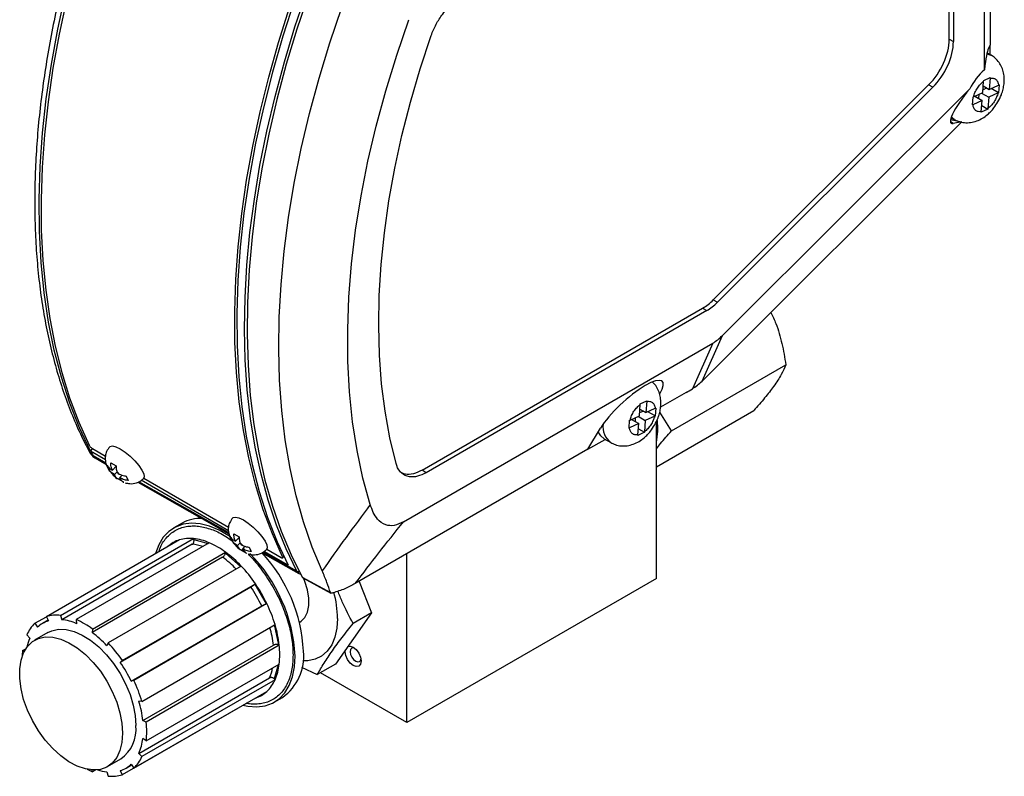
# Model space of a CAD drawing. Header units: inches. Extents: x 0.8 to 15.4, y -3.1 to 15.6.
# Tile 6 of 7: x 11 to 15.2, y 9.7 to 12.9. Entities that reach past the tile are written whole.
import ezdxf

# ---------------------------------------------------------------- set-up
doc = ezdxf.new("R2010")
doc.units = ezdxf.units.IN
doc.header["$MEASUREMENT"] = 0

msp = doc.modelspace()

# ---------------------------------------------------------------- linework, layer by layer
at = {"color": 7, "linetype": 'Continuous', "lineweight": 25}
for p, q in [((15.1666, 13.7663), (15.1666, 12.7931)), ((15.1424, 12.6887), (15.1424, 13.6649)), ((14.9922, 12.8184), (14.9922, 13.4218)), ((15.0101, 13.412), (15.0101, 12.8081)), ((14.9922, 12.8184), (15.0101, 12.8081)), ((15.1666, 12.7931), (15.1582, 12.7774)), ((15.1666, 12.7527), (15.1666, 12.7931)), ((15.1708, 12.7502), (15.153, 12.7605)), ((15.139, 12.6422), (15.1668, 12.6552)), ((15.1666, 12.6531), (15.1629, 12.605)), ((15.1668, 12.6552), (15.1666, 12.6531)), ((13.9892, 11.7107), (14.9049, 12.6242)), ((14.9229, 12.6139), (14.0069, 11.7001)), ((14.0284, 11.559), (15.0796, 12.6077)), ((14.9229, 12.6139), (14.9049, 12.6242)), ((15.1352, 12.5919), (15.1389, 12.6401)), ((15.152, 12.6113), (15.1361, 12.6038)), ((15.1373, 12.6197), (15.1629, 12.605)), ((15.1389, 12.6401), (15.139, 12.6422)), ((15.1629, 12.605), (15.2027, 12.6237)), ((15.2019, 12.591), (15.1711, 12.6088)), ((15.2045, 12.6245), (15.2019, 12.591)), ((15.2027, 12.6237), (15.2045, 12.6245)), ((15.091, 12.5389), (15.0936, 12.5724)), ((15.0936, 12.5724), (15.0954, 12.5732)), ((15.0954, 12.5732), (15.1352, 12.5919)), ((15.1018, 12.5762), (15.1326, 12.5584)), ((15.1177, 12.5837), (15.1164, 12.5678)), ((15.1295, 12.5893), (15.1603, 12.5715)), ((15.1603, 12.5715), (15.1566, 12.5233)), ((15.2001, 12.5902), (15.1603, 12.5715)), ((15.2019, 12.591), (15.2001, 12.5902)), ((15.0928, 12.5397), (15.091, 12.5389)), ((15.1326, 12.5584), (15.0928, 12.5397)), ((15.1564, 12.5212), (15.1287, 12.5082)), ((15.1289, 12.5103), (15.1326, 12.5584)), ((15.1309, 12.536), (15.1564, 12.5212)), ((15.1566, 12.5233), (15.1564, 12.5212)), ((15.0004, 12.4849), (15.0133, 12.4775)), ((15.0136, 12.4773), (15.0012, 12.4871)), ((15.1287, 12.5082), (15.1289, 12.5103)), ((15.0466, 12.4666), (13.9651, 11.3878)), ((15.0091, 12.46), (14.9975, 12.4667)), ((14.998, 12.4764), (15.0466, 12.4666)), ((15.0466, 12.4666), (15.0091, 12.46)), ((13.9892, 11.7107), (14.0069, 11.7001)), ((12.7508, 10.9865), (13.9439, 11.6753)), ((13.9616, 11.6647), (12.7682, 10.9758)), ((13.9439, 11.6753), (13.9616, 11.6647)), ((13.9417, 11.3649), (14.0284, 11.559)), ((12.6716, 10.7673), (13.9869, 11.5267)), ((13.9869, 11.5267), (13.9002, 11.3325)), ((13.8113, 11.1535), (14.2978, 11.4344)), ((13.8744, 11.317), (13.7649, 11.2537)), ((13.675, 11.2182), (13.6787, 11.2664)), ((13.6787, 11.2664), (13.6789, 11.2685)), ((13.6789, 11.2685), (13.7066, 11.2815)), ((13.7064, 11.2794), (13.7027, 11.2313)), ((13.7066, 11.2815), (13.7064, 11.2794)), ((13.6918, 11.2376), (13.6759, 11.2301)), ((13.6772, 11.246), (13.7027, 11.2313)), ((13.7027, 11.2313), (13.7425, 11.25)), ((13.7417, 11.2173), (13.7109, 11.2351)), ((13.7443, 11.2508), (13.7417, 11.2173)), ((13.7425, 11.25), (13.7443, 11.2508)), ((13.7472, 11.001), (14.1612, 11.24)), ((13.8113, 11.1535), (13.7613, 11.2335)), ((13.6308, 11.1652), (13.6334, 11.1987)), ((13.6724, 11.1847), (13.6326, 11.166)), ((13.6334, 11.1987), (13.6352, 11.1995)), ((13.6352, 11.1995), (13.675, 11.2182)), ((13.6416, 11.2025), (13.6724, 11.1847)), ((13.6575, 11.21), (13.6563, 11.1941)), ((13.6687, 11.1366), (13.6724, 11.1847)), ((13.6693, 11.2156), (13.7002, 11.1978)), ((13.7002, 11.1978), (13.6964, 11.1496)), ((13.74, 11.2165), (13.7002, 11.1978)), ((13.7417, 11.2173), (13.74, 11.2165)), ((13.7472, 10.5257), (13.7472, 11.1944)), ((13.4556, 11.0752), (13.5096, 11.1654)), ((13.6326, 11.166), (13.6308, 11.1652)), ((13.6963, 11.1475), (13.6685, 11.1345)), ((13.6707, 11.1623), (13.6963, 11.1475)), ((13.6964, 11.1496), (13.6963, 11.1475)), ((13.4556, 11.0752), (13.5291, 11.1176)), ((13.5253, 11.1198), (13.5532, 11.1038)), ((13.6685, 11.1345), (13.6687, 11.1366)), ((11.341, 11.0679), (11.3498, 11.0776)), ((11.4047, 11.0312), (11.341, 11.0679)), ((11.3494, 11.0784), (11.4041, 11.0468)), ((11.4234, 11.0867), (11.4229, 11.0861)), ((13.4556, 11.0752), (12.4666, 10.5042)), ((11.4066, 11.0165), (11.3517, 11.0476)), ((11.3517, 11.0476), (11.3606, 11.0389)), ((11.3603, 11.0384), (11.4087, 11.011)), ((11.4274, 11.0177), (11.4496, 11.0048)), ((11.4174, 10.9911), (11.4087, 11.0097)), ((11.4211, 10.995), (11.4174, 10.9911)), ((11.4278, 10.9905), (11.4344, 10.9867)), ((11.4344, 10.9867), (11.4318, 10.9922)), ((11.4498, 11.0032), (11.4344, 10.9867)), ((11.4431, 10.9681), (11.4365, 10.9718)), ((11.4539, 10.9797), (11.4431, 10.9681)), ((11.4541, 10.9793), (11.4566, 10.9739)), ((11.4566, 10.9739), (11.4631, 10.9701)), ((12.7682, 10.9758), (12.7508, 10.9865)), ((11.4456, 10.9626), (11.4431, 10.9681)), ((11.4659, 10.954), (11.46, 10.9477)), ((11.4823, 10.9349), (11.46, 10.9477)), ((11.4653, 10.9552), (11.4753, 10.9658)), ((11.4718, 10.9514), (11.4653, 10.9552)), ((11.4653, 10.9552), (11.4679, 10.9497)), ((11.4922, 10.9615), (11.5009, 10.9429)), ((11.5423, 10.9353), (11.9292, 10.7162)), ((11.9283, 10.7211), (11.5466, 10.9373)), ((11.928, 10.7291), (11.5566, 10.9435)), ((11.5665, 10.9515), (11.5674, 10.9525)), ((11.5674, 10.9525), (11.9274, 10.7447)), ((11.7304, 10.7613), (11.695, 10.7409)), ((11.8027, 10.7813), (11.8027, 10.7878)), ((11.9467, 10.7846), (11.9461, 10.784)), ((11.7191, 10.6905), (11.1534, 10.3639)), ((11.2133, 10.3693), (11.779, 10.6958)), ((11.8459, 10.6779), (11.2802, 10.3514)), ((11.779, 10.6958), (11.7804, 10.6913)), ((11.7804, 10.6913), (11.8409, 10.6751)), ((11.9407, 10.689), (11.932, 10.7076)), ((11.9444, 10.6929), (11.9407, 10.689)), ((11.9506, 10.7156), (11.9729, 10.7027)), ((11.9511, 10.6884), (11.9576, 10.6846)), ((11.9576, 10.6846), (11.9551, 10.6901)), ((11.9731, 10.7011), (11.9576, 10.6846)), ((11.9772, 10.6776), (11.9663, 10.666)), ((11.9773, 10.6772), (11.9799, 10.6718)), ((11.7738, 10.6715), (11.2187, 10.3511)), ((11.3494, 10.3114), (11.9151, 10.638)), ((11.9151, 10.638), (11.9146, 10.6342)), ((11.9663, 10.666), (11.9598, 10.6697)), ((11.9689, 10.6605), (11.9663, 10.666)), ((11.9799, 10.6718), (11.9864, 10.668)), ((11.9892, 10.6519), (11.9833, 10.6457)), ((12.0056, 10.6328), (11.9833, 10.6457)), ((11.9886, 10.6531), (11.9985, 10.6637)), ((11.9951, 10.6494), (11.9886, 10.6531)), ((11.9886, 10.6531), (11.9911, 10.6477)), ((12.0155, 10.6594), (12.0242, 10.6408)), ((12.0711, 10.6358), (12.2269, 10.5475)), ((12.2184, 10.5568), (12.0754, 10.6378)), ((12.1818, 10.5826), (12.0799, 10.6414)), ((12.0898, 10.6495), (12.0907, 10.6505)), ((12.0907, 10.6505), (12.1516, 10.6153)), ((11.9027, 10.6167), (11.3476, 10.2963)), ((11.9146, 10.6342), (11.9806, 10.5757)), ((12.162, 10.6223), (12.1579, 10.6179)), ((12.1584, 10.6139), (12.1635, 10.6194)), ((12.6866, 9.9134), (12.6866, 10.6312)), ((11.982, 10.5787), (11.4163, 10.2521)), ((12.2269, 10.5476), (12.2345, 10.5445)), ((12.2413, 10.5316), (12.3609, 10.4665)), ((12.2443, 10.529), (12.3634, 10.4641)), ((12.4833, 10.5139), (12.5353, 10.3798)), ((13.7472, 10.5257), (12.6866, 9.9134)), ((12.0227, 10.49), (11.4676, 10.1696)), ((11.4762, 10.1775), (12.0419, 10.5041)), ((12.0419, 10.5041), (12.0398, 10.5021)), ((12.0398, 10.5021), (12.0881, 10.4185)), ((11.514, 10.0893), (12.069, 10.4097)), ((12.0909, 10.4193), (11.5252, 10.0928)), ((12.0881, 10.4185), (12.0909, 10.4193)), ((11.1044, 10.3356), (11.1534, 10.3639)), ((11.1607, 10.3487), (11.1373, 10.3352)), ((11.1534, 10.3639), (11.162, 10.346)), ((11.2133, 10.3693), (11.2187, 10.3511)), ((11.2802, 10.3514), (11.282, 10.3341)), ((12.5353, 10.3798), (12.3826, 10.1625)), ((12.5353, 10.3798), (12.4574, 10.3348)), ((11.1044, 10.3356), (11.1157, 10.3192)), ((11.3494, 10.3114), (11.3476, 10.2963)), ((11.5598, 10.0036), (12.1255, 10.3301)), ((12.1222, 10.3304), (12.1399, 10.2441)), ((12.2299, 10.3401), (12.2316, 10.3411)), ((11.0829, 10.2726), (11.0698, 10.2864)), ((11.1598, 10.2963), (11.1033, 10.2636)), ((11.0519, 10.2195), (11.0659, 10.2276)), ((11.0585, 10.2147), (11.0519, 10.2195)), ((11.4163, 10.2521), (11.4109, 10.2402)), ((11.5637, 9.922), (12.1188, 10.2424)), ((12.1434, 10.2426), (11.5777, 9.916)), ((12.1399, 10.2441), (12.1434, 10.2426)), ((11.4762, 10.1775), (11.4676, 10.1696)), ((11.5777, 9.8361), (12.1434, 10.1626)), ((12.1384, 10.1598), (12.1222, 10.0992)), ((12.2379, 10.1488), (12.3047, 10.1175)), ((12.3826, 10.1625), (12.3047, 10.1175)), ((11.5252, 10.0928), (11.514, 10.0893)), ((11.5467, 9.783), (12.1018, 10.1034)), ((12.1255, 10.0958), (11.5598, 9.7692)), ((12.1255, 10.0958), (12.1222, 10.0992)), ((12.6866, 9.9134), (12.3188, 10.1257)), ((12.0419, 10.0182), (11.4762, 9.6917)), ((11.5252, 9.72), (12.0909, 10.0465)), ((12.1225, 10.0005), (12.1579, 10.0209)), ((11.5598, 10.0036), (11.5467, 10.0048)), ((11.5777, 9.916), (11.5637, 9.922)), ((11.5777, 9.8361), (11.5637, 9.8463)), ((11.4132, 9.7267), (11.4698, 9.7593)), ((11.5467, 9.783), (11.5598, 9.7692)), ((11.4923, 9.7204), (11.5157, 9.7339)), ((11.514, 9.7364), (11.5252, 9.72)), ((11.3494, 9.7042), (11.3485, 9.7124)), ((11.3635, 9.7123), (11.3494, 9.7042)), ((11.4109, 9.7045), (11.4163, 9.6863)), ((11.4676, 9.7096), (11.4762, 9.6917))]:
    msp.add_line(p, q, dxfattribs=at)
at = {"color": 7, "linetype": 'Continuous', "lineweight": 25, "flags": 128}
for points in [[(11.341, 11.0679), (11.2943, 11.1669), (11.253, 11.2715), (11.2172, 11.3814), (11.187, 11.4964), (11.1624, 11.6163), (11.1436, 11.7407), (11.1306, 11.8693), (11.1234, 12.0019), (11.122, 12.1381), (11.1264, 12.2775), (11.1366, 12.4199), (11.1527, 12.5649), (11.1745, 12.7122), (11.2019, 12.8613), (11.2351, 13.012), (11.2738, 13.1638), (11.3179, 13.3164), (11.3674, 13.4695), (11.4221, 13.6227), (11.482, 13.7755), (11.5468, 13.9276)], [(11.5337, 13.8731), (11.4724, 13.7253), (11.4158, 13.577), (11.3639, 13.4285), (11.3171, 13.2802), (11.2753, 13.1323), (11.2386, 12.9852), (11.2072, 12.8393), (11.1811, 12.6949), (11.1603, 12.5522), (11.145, 12.4117), (11.1351, 12.2737), (11.1307, 12.1384), (11.1317, 12.0062), (11.1383, 11.8774), (11.1503, 11.7522), (11.1677, 11.6309), (11.1905, 11.5139), (11.2187, 11.4014), (11.2521, 11.2936), (11.2908, 11.1908), (11.3345, 11.0932)], [(12.3875, 13.4423), (12.3227, 13.2901), (12.2629, 13.1373), (12.2081, 12.9842), (12.1586, 12.8311), (12.1145, 12.6784), (12.0758, 12.5266), (12.0427, 12.3759), (12.0152, 12.2268), (11.9934, 12.0796), (11.9774, 11.9346), (11.9671, 11.7922), (11.9627, 11.6527), (11.9641, 11.5165), (11.9713, 11.384), (11.9844, 11.2553), (12.0032, 11.1309), (12.0277, 11.0111), (12.0579, 10.896), (12.0937, 10.7861), (12.1351, 10.6815), (12.1818, 10.5826)], [(12.2184, 10.5568), (12.1727, 10.6523), (12.132, 10.7531), (12.0965, 10.8589), (12.0663, 10.9696), (12.0413, 11.0849), (12.0218, 11.2045), (12.0077, 11.3282), (11.999, 11.4556), (11.9958, 11.5865), (11.998, 11.7207), (12.0058, 11.8577), (12.019, 11.9972), (12.0376, 12.1391), (12.0616, 12.2828), (12.091, 12.4282), (12.1256, 12.5748), (12.1654, 12.7224), (12.2103, 12.8707), (12.2601, 13.0191), (12.3149, 13.1676), (12.3744, 13.3156), (12.4385, 13.4629)], [(12.449, 13.4605), (12.3842, 13.3115), (12.3241, 13.1618), (12.2688, 13.0117), (12.2186, 12.8615), (12.1735, 12.7116), (12.1336, 12.5624), (12.099, 12.4142), (12.0698, 12.2673), (12.046, 12.1221), (12.0278, 11.9789), (12.0151, 11.838), (12.008, 11.6998), (12.0065, 11.5647), (12.0106, 11.4328), (12.0203, 11.3045), (12.0356, 11.1802), (12.0564, 11.06), (12.0827, 10.9443), (12.1144, 10.8334), (12.1515, 10.7275), (12.1938, 10.6268), (12.2413, 10.5316)], [(12.1579, 10.6179), (12.1142, 10.7155), (12.0755, 10.8183), (12.0421, 10.926), (12.0139, 11.0386), (11.9911, 11.1556), (11.9737, 11.2768), (11.9617, 11.402), (11.9552, 11.5308), (11.9541, 11.6631), (11.9585, 11.7983), (11.9684, 11.9364), (11.9838, 12.0769), (12.0045, 12.2195), (12.0306, 12.3639), (12.0621, 12.5099), (12.0987, 12.6569), (12.1405, 12.8048), (12.1874, 12.9532), (12.2392, 13.1017), (12.2958, 13.25), (12.3572, 13.3977)], [(12.3257, 10.5588), (12.2836, 10.66), (12.2468, 10.7665), (12.2154, 10.878), (12.1895, 10.9943), (12.1691, 11.1151), (12.1542, 11.24), (12.145, 11.3689), (12.1413, 11.5014), (12.1433, 11.6371), (12.151, 11.7759), (12.1642, 11.9173), (12.1831, 12.061), (12.2074, 12.2067), (12.2373, 12.3541), (12.2725, 12.5027), (12.3131, 12.6524), (12.3589, 12.8026), (12.4099, 12.9531), (12.4658, 13.1035), (12.5266, 13.2535)], [(12.5304, 10.8401), (12.4995, 10.9525), (12.4745, 11.07), (12.4554, 11.1923), (12.4424, 11.319), (12.4354, 11.4498), (12.4345, 11.5844), (12.4397, 11.7223), (12.4509, 11.8633), (12.4682, 12.0068), (12.4915, 12.1526), (12.5206, 12.3003), (12.5556, 12.4494), (12.5964, 12.5995), (12.6428, 12.7503), (12.6947, 12.9013)], [(12.6403, 11.015), (12.6142, 11.1235), (12.5938, 11.2367), (12.5789, 11.3542), (12.5698, 11.4756), (12.5664, 11.6008), (12.5687, 11.7293), (12.5768, 11.8608), (12.5905, 11.9949), (12.6099, 12.1313), (12.6349, 12.2696), (12.6654, 12.4095), (12.7014, 12.5504), (12.7427, 12.6922), (12.7893, 12.8343)], [(15.1523, 12.7568), (15.1693, 12.7511), (15.1712, 12.75)], [(13.5253, 11.1198), (13.5109, 11.1319), (13.5003, 11.1497)], [(11.4228, 11.0861), (11.4243, 11.0874), (11.4342, 11.0896), (11.449, 11.0861), (11.4675, 11.0771), (11.4882, 11.0634), (11.5094, 11.0461), (11.5295, 11.0266), (11.5467, 11.0065), (11.5597, 10.9873), (11.5674, 10.9708), (11.5693, 10.9581), (11.5665, 10.9515)], [(11.9358, 10.7028), (11.9294, 10.707), (11.8881, 10.7309), (11.8473, 10.748), (11.8075, 10.758), (11.7697, 10.7609), (11.7345, 10.7565), (11.7025, 10.7449), (11.6743, 10.7264), (11.6505, 10.7012), (11.6315, 10.6698), (11.6177, 10.6329), (11.6174, 10.6318)], [(11.9461, 10.784), (11.9475, 10.7853), (11.9574, 10.7875), (11.9723, 10.784), (11.9908, 10.775), (12.0115, 10.7613), (12.0327, 10.7441), (12.0527, 10.7245), (12.07, 10.7044), (12.083, 10.6853), (12.0907, 10.6687), (12.0926, 10.656), (12.0898, 10.6494)], [(12.2316, 10.3411), (12.2363, 10.3441), (12.2526, 10.3606), (12.2638, 10.3833), (12.2696, 10.4112), (12.2696, 10.4431), (12.2638, 10.4776), (12.2526, 10.5133), (12.2462, 10.5285)], [(12.3915, 10.3567), (12.3887, 10.3148), (12.3802, 10.277), (12.3664, 10.2443), (12.3475, 10.2173), (12.3238, 10.1967), (12.2961, 10.183), (12.2648, 10.1765), (12.2442, 10.176)], [(11.1598, 10.2963), (11.1762, 10.3039), (11.2052, 10.3103), (11.2371, 10.3094), (11.271, 10.3011), (11.306, 10.2858), (11.3412, 10.2638), (11.3758, 10.2357), (11.4088, 10.2022), (11.4393, 10.1642), (11.4667, 10.1227), (11.49, 10.0787), (11.5089, 10.0334), (11.5227, 9.9879), (11.5312, 9.9435), (11.534, 9.9013)], [(11.4774, 9.8686), (11.4746, 9.8296), (11.4662, 9.795), (11.4523, 9.7655), (11.4335, 9.7419), (11.4101, 9.7249), (11.3828, 9.7149), (11.3522, 9.7122), (11.3192, 9.7168), (11.2847, 9.7286), (11.2494, 9.7473), (11.2144, 9.7724), (11.1805, 9.8033), (11.1486, 9.8392), (11.1196, 9.8791), (11.0942, 9.922), (11.073, 9.9668), (11.0566, 10.0123), (11.0454, 10.0574), (11.0397, 10.1009), (11.0397, 10.1416), (11.0454, 10.1786), (11.0566, 10.2108), (11.073, 10.2374), (11.0942, 10.2577), (11.1196, 10.2712), (11.1486, 10.2776), (11.1805, 10.2767), (11.2144, 10.2685), (11.2494, 10.2532), (11.2847, 10.2312), (11.3192, 10.2031), (11.3522, 10.1696), (11.3828, 10.1316), (11.4101, 10.09), (11.4335, 10.046), (11.4523, 10.0007), (11.4662, 9.9553), (11.4746, 9.9108), (11.4774, 9.8686)], [(12.4579, 10.2342), (12.4708, 10.2238), (12.4818, 10.209), (12.4891, 10.1921), (12.4916, 10.1757), (12.4891, 10.1623), (12.4818, 10.1539), (12.4708, 10.1517), (12.4579, 10.1562), (12.445, 10.1666), (12.434, 10.1814), (12.4267, 10.1983), (12.4241, 10.2147), (12.4249, 10.2227)], [(12.435, 10.2371), (12.445, 10.2387), (12.4579, 10.2342)], [(12.4637, 10.2303), (12.4596, 10.2312), (12.4521, 10.2297), (12.4471, 10.2239), (12.4453, 10.2147), (12.4471, 10.2035), (12.4521, 10.1919), (12.4596, 10.1817), (12.4685, 10.1746), (12.4773, 10.1715), (12.4849, 10.173), (12.4899, 10.1788), (12.4911, 10.1827)], [(11.9891, 9.9878), (12.01, 9.9833), (12.0479, 9.9805), (12.0831, 9.9849), (12.1151, 9.9965), (12.1433, 10.015), (12.1671, 10.0402), (12.186, 10.0716), (12.1999, 10.1085), (12.2083, 10.1503), (12.2111, 10.1962)]]:
    msp.add_lwpolyline(points, dxfattribs=at)
at = {"color": 7, "linetype": 'Continuous', "lineweight": 25}
for centre, radius, start, end in [((15.3343, 12.4751), 0.2872, 131.9414, 152.5026), ((13.6026, 11.1702), 0.0828, 171.6289, 233.5551), ((13.4607, 11.1642), 0.2928, 348.1876, 6.6954), ((11.3705, 11.0812), 0.0384, 208.2077, 240.734), ((12.7325, 11.7836), 1.5647, 207.2166, 208.0569), ((11.431, 10.9884), 0.00381, 78.5157, 147.7221), ((11.5072, 11.0322), 0.093, 220.5173, 228.5041), ((11.3925, 10.9097), 0.093, 40.5173, 48.5041), ((11.4686, 10.9535), 0.00381, 258.5157, 327.7221), ((11.8075, 10.6235), 0.1579, 87.0448, 119.2347), ((11.7561, 10.5698), 0.1263, 107.0707, 132.94), ((11.7623, 10.5449), 0.1518, 83.6781, 106.5409), ((11.7537, 10.4675), 0.2297, 66.3391, 83.6694), ((11.7053, 10.3544), 0.3528, 53.4975, 66.5078), ((11.9543, 10.6864), 0.00381, 78.5157, 147.7221), ((11.9158, 10.6076), 0.093, 40.5173, 48.5041), ((11.7524, 10.4685), 0.2042, 71.268, 83.9788), ((11.6231, 10.2413), 0.4926, 43.2317, 53.6411), ((12.0305, 10.7301), 0.093, 220.5173, 228.5041), ((11.9919, 10.6514), 0.00381, 258.5157, 327.7221), ((11.5836, 10.1844), 0.6636, 2.7802, 42.8832), ((11.6285, 10.244), 0.4627, 44.1472, 53.6607), ((11.5435, 10.1623), 0.6684, 2.9038, 44.6591), ((11.5423, 10.1639), 0.6045, 34.255, 43.3341), ((12.2251, 10.5696), 0.0144, 242.2197, 284.0374), ((11.5167, 10.1443), 0.6128, 25.6634, 34.3366), ((11.5074, 10.139), 0.6473, 25.6634, 34.3366), ((11.9556, 10.3512), 0.4359, 0.7315, 15.6434), ((11.5464, 10.1567), 0.6045, 16.6664, 25.745), ((11.1971, 10.2317), 0.1195, 107.0707, 132.94), ((11.1966, 10.2184), 0.1518, 83.6781, 106.5409), ((11.1948, 10.1349), 0.2175, 66.3391, 83.6694), ((11.1396, 10.0278), 0.3528, 53.4975, 66.5078), ((11.2089, 10.2254), 0.1519, 133.4695, 156.3291), ((11.6588, 10.1913), 0.4628, 6.341, 15.8538), ((11.6538, 10.188), 0.4926, 6.3606, 16.7688), ((11.2677, 10.1903), 0.2023, 155.9968, 167.634), ((11.0711, 9.9208), 0.4663, 43.2317, 53.6411), ((11.3591, 10.1824), 0.3094, 173.1058, 177.8314), ((10.9766, 9.8373), 0.6045, 34.255, 43.3341), ((11.7928, 10.2026), 0.3528, 353.4959, 6.5041), ((12.0329, 10.1953), 0.2146, 305.6209, 5.6913), ((10.9616, 9.8239), 0.6128, 25.6634, 34.3366), ((11.9152, 10.1864), 0.2042, 336.0283, 348.7386), ((11.915, 10.188), 0.2298, 336.3376, 353.6647), ((10.9807, 9.8302), 0.6045, 16.6664, 25.745), ((11.9864, 10.1567), 0.1519, 313.4695, 336.3291), ((12.0049, 10.1389), 0.1263, 287.0707, 312.94), ((11.1002, 9.8703), 0.4664, 6.3606, 16.7688), ((11.381, 9.885), 0.1539, 305.2474, 6.0648), ((11.2271, 9.876), 0.3528, 353.4959, 6.5041), ((11.3475, 9.8703), 0.2175, 336.3376, 353.6647), ((11.4207, 9.8302), 0.1519, 313.4695, 336.3291), ((11.4708, 9.9888), 0.3094, 242.163, 246.8979), ((11.4325, 9.8239), 0.1195, 287.0707, 312.94), ((11.432, 9.9057), 0.2023, 252.3598, 264.0099), ((11.433, 9.8372), 0.1518, 263.6781, 286.5409)]:
    msp.add_arc(centre, radius, start, end, dxfattribs=at)
for centre, major_axis, ratio, start_param, end_param in [((14.8596, 12.7418), (0.0938, 0.1624), 0.577505, 4.276138, 5.497677), ((14.8775, 12.7316), (0.0938, 0.1624), 0.577505, 4.276138, 5.497677), ((15.1473, 12.582), (0.0133, 0.1978), 0.071949, 0.156574, 1.005568), ((15.1175, 12.5992), (0.1173, 0.1377), 0.190808, 1.671092, 3.368655), ((13.9439, 11.8284), (0.0937, 0.1624), 0.577413, 3.926789, 4.275779), ((13.9616, 11.8179), (0.0937, 0.1624), 0.577413, 3.926789, 4.275779), ((13.906, 12.1498), (-0.017, 0.642), 0.435827, 3.373809, 3.532733), ((13.6355, 11.2381), (0.1378, 0.1253), 0.256326, 5.579492, 8.721084), ((13.7116, 11.7145), (-0.1349, 0.4073), 0.75306, 3.324884, 3.483808), ((14.0116, 11.5463), (0.2472, 0.291), 0.191792, 4.211085, 4.306118), ((14.0116, 11.5463), (0.2906, 0.2654), 0.257115, 4.004505, 4.099538)]:
    msp.add_ellipse(centre, major_axis=major_axis, ratio=ratio, start_param=start_param, end_param=end_param, dxfattribs=at)
for points, knots in [([(11.5505, 13.9989), (11.5339, 13.9619), (11.5001, 13.8867), (11.4523, 13.7715), (11.406, 13.6531), (11.3621, 13.5323), (11.3209, 13.4097), (11.2827, 13.2859), (11.2477, 13.1613), (11.2162, 13.0364), (11.1884, 12.9114), (11.1642, 12.7869), (11.144, 12.6629), (11.1277, 12.54), (11.1154, 12.4183), (11.1073, 12.2981), (11.1033, 12.1797), (11.1035, 12.0632), (11.108, 11.949), (11.1167, 11.8373), (11.1296, 11.7282), (11.1469, 11.622), (11.1684, 11.5188), (11.1941, 11.4189), (11.2242, 11.3224), (11.2585, 11.2295), (11.2957, 11.1426), (11.3235, 11.0888), (11.3368, 11.0631)], [0, 0, 0, 0, 0.034115, 0.069433, 0.105575, 0.142361, 0.179657, 0.217363, 0.255401, 0.293712, 0.332248, 0.370973, 0.409855, 0.448871, 0.488001, 0.52723, 0.566544, 0.605935, 0.645395, 0.684919, 0.724503, 0.764145, 0.803844, 0.843604, 0.883427, 0.92332, 0.96329, 1, 1, 1, 1]), ([(12.7893, 12.8343), (12.7957, 12.8503), (12.8086, 12.8823), (12.84, 12.9293), (12.8744, 12.9658), (12.8986, 12.9815), (12.9079, 12.9876)], [0, 0, 0, 0, 0.25281, 0.50562, 0.80967, 1, 1, 1, 1]), ([(15.1996, 12.5517), (15.2049, 12.5619), (15.2123, 12.5761), (15.2197, 12.5981), (15.2244, 12.6171), (15.2269, 12.6397), (15.2262, 12.6632), (15.2213, 12.6869), (15.2118, 12.7094), (15.1976, 12.7295), (15.1831, 12.7427), (15.1734, 12.7486), (15.1708, 12.7502)], [0, 0, 0, 0, 0.14683, 0.205552, 0.302984, 0.403625, 0.511588, 0.622646, 0.734453, 0.84606, 0.957784, 1, 1, 1, 1]), ([(15.1666, 12.6531), (15.1711, 12.6533), (15.1801, 12.6539), (15.1911, 12.6482), (15.1993, 12.6383), (15.2016, 12.6285), (15.2027, 12.6237)], [0, 0, 0, 0, 0.2455128, 0.5, 0.7544872, 1, 1, 1, 1]), ([(15.0954, 12.5732), (15.0974, 12.5795), (15.1014, 12.5923), (15.1118, 12.611), (15.1245, 12.6278), (15.1342, 12.636), (15.1389, 12.6401)], [0, 0, 0, 0, 0.245513, 0.5, 0.754487, 1, 1, 1, 1]), ([(15.2001, 12.5902), (15.1982, 12.5839), (15.1941, 12.5711), (15.1837, 12.5524), (15.171, 12.5356), (15.1614, 12.5274), (15.1566, 12.5233)], [0, 0, 0, 0, 0.245513, 0.5, 0.754487, 1, 1, 1, 1]), ([(15.0133, 12.4775), (15.0195, 12.4744), (15.0333, 12.4674), (15.0572, 12.4627), (15.0835, 12.4634), (15.1096, 12.4701), (15.1338, 12.4818), (15.1538, 12.4962), (15.1697, 12.5113), (15.1851, 12.5288), (15.1941, 12.543), (15.1996, 12.5517)], [0, 0, 0, 0, 0.093501, 0.21023, 0.329678, 0.45317, 0.5779, 0.696767, 0.783621, 0.867635, 1, 1, 1, 1]), ([(15.1289, 12.5103), (15.1245, 12.51), (15.1154, 12.5095), (15.1044, 12.5152), (15.0962, 12.5251), (15.0939, 12.5349), (15.0928, 12.5397)], [0, 0, 0, 0, 0.245513, 0.5, 0.754487, 1, 1, 1, 1]), ([(14.2344, 11.6564), (14.2417, 11.6411), (14.2616, 11.5997), (14.2825, 11.5243), (14.2927, 11.4645), (14.2978, 11.4344)], [0, 0, 0, 0, 0.223703, 0.608295, 1, 1, 1, 1]), ([(14.2978, 11.4344), (14.2921, 11.421), (14.2804, 11.3941), (14.2494, 11.3461), (14.2089, 11.294), (14.1772, 11.2581), (14.1612, 11.24)], [0, 0, 0, 0, 0.264613, 0.534965, 0.765352, 1, 1, 1, 1]), ([(13.7395, 11.1781), (13.7448, 11.1882), (13.7522, 11.2024), (13.7596, 11.2245), (13.7642, 11.2434), (13.7668, 11.2661), (13.766, 11.2895), (13.7612, 11.3132), (13.7515, 11.3355), (13.7412, 11.3516), (13.7331, 11.3585), (13.7313, 11.3601)], [0, 0, 0, 0, 0.166932, 0.233694, 0.344466, 0.458885, 0.581629, 0.707891, 0.835006, 0.961893, 1, 1, 1, 1]), ([(13.6352, 11.1995), (13.6372, 11.2058), (13.6412, 11.2186), (13.6516, 11.2373), (13.6643, 11.2541), (13.674, 11.2623), (13.6787, 11.2664)], [0, 0, 0, 0, 0.245513, 0.5, 0.754487, 1, 1, 1, 1]), ([(13.7064, 11.2794), (13.7109, 11.2797), (13.7199, 11.2802), (13.7309, 11.2745), (13.7391, 11.2646), (13.7414, 11.2548), (13.7425, 11.25)], [0, 0, 0, 0, 0.245513, 0.5, 0.754487, 1, 1, 1, 1]), ([(13.74, 11.2165), (13.738, 11.2102), (13.7339, 11.1974), (13.7235, 11.1787), (13.7108, 11.1619), (13.7012, 11.1537), (13.6964, 11.1496)], [0, 0, 0, 0, 0.245513, 0.5, 0.754487, 1, 1, 1, 1]), ([(13.5532, 11.1038), (13.5593, 11.1007), (13.5731, 11.0937), (13.597, 11.089), (13.6234, 11.0897), (13.6494, 11.0964), (13.6736, 11.1081), (13.6936, 11.1225), (13.7096, 11.1376), (13.725, 11.1551), (13.734, 11.1693), (13.7395, 11.1781)], [0, 0, 0, 0, 0.093501, 0.21023, 0.329678, 0.45317, 0.5779, 0.696767, 0.783621, 0.867635, 1, 1, 1, 1]), ([(13.6687, 11.1366), (13.6643, 11.1364), (13.6552, 11.1358), (13.6443, 11.1415), (13.6361, 11.1514), (13.6338, 11.1612), (13.6326, 11.166)], [0, 0, 0, 0, 0.245513, 0.5, 0.754487, 1, 1, 1, 1]), ([(13.7472, 11.0773), (13.7529, 11.0847), (13.7712, 11.1086), (13.795, 11.1352), (13.8113, 11.1535)], [0, 0, 0, 0, 0.313185, 1, 1, 1, 1]), ([(11.3345, 11.0932), (11.3351, 11.0922), (11.3363, 11.0901), (11.3394, 11.0864), (11.3431, 11.0829), (11.3466, 11.0801), (11.3486, 11.0789), (11.3494, 11.0784)], [0, 0, 0, 0, 0.214693, 0.429387, 0.644079, 0.858772, 1, 1, 1, 1]), ([(11.3377, 11.0611), (11.3417, 11.0555), (11.3477, 11.0474), (11.3564, 11.0404), (11.3601, 11.0387), (11.3609, 11.0384)], [0, 0, 0, 0, 0.6288862, 0.9167683, 1, 1, 1, 1]), ([(11.4228, 11.0861), (11.4179, 11.0796), (11.4089, 11.0679), (11.4026, 11.0447), (11.4041, 11.0192), (11.4103, 11.0012), (11.4173, 10.9919), (11.4187, 10.9901)], [0, 0, 0, 0, 0.229768, 0.416072, 0.668964, 0.936021, 1, 1, 1, 1]), ([(11.4318, 10.9922), (11.4297, 10.9982), (11.427, 11.0059), (11.4273, 11.0156), (11.4274, 11.0177)], [0, 0, 0, 0, 0.790225, 1, 1, 1, 1]), ([(12.7682, 10.9758), (12.7557, 10.9698), (12.7307, 10.9577), (12.694, 10.9564), (12.6622, 10.971), (12.6461, 10.9955), (12.6411, 11.0122), (12.6403, 11.015)], [0, 0, 0, 0, 0.216804, 0.433609, 0.6917, 0.949781, 1, 1, 1, 1]), ([(11.4087, 11.0097), (11.4121, 11.0046), (11.4172, 10.9971), (11.4253, 10.9921), (11.4278, 10.9905)], [0, 0, 0, 0, 0.684518, 1, 1, 1, 1]), ([(11.4365, 10.9718), (11.4304, 10.9762), (11.4226, 10.9817), (11.4183, 10.9894), (11.4174, 10.9911)], [0, 0, 0, 0, 0.7902248, 1, 1, 1, 1]), ([(11.4187, 10.9901), (11.4231, 10.9836), (11.4326, 10.9697), (11.4463, 10.9563), (11.4547, 10.951), (11.4553, 10.9506)], [0, 0, 0, 0, 0.439802, 0.957309, 1, 1, 1, 1]), ([(11.4496, 11.0048), (11.4498, 10.9983), (11.4501, 10.9888), (11.4531, 10.9816), (11.4541, 10.9793)], [0, 0, 0, 0, 0.684518, 1, 1, 1, 1]), ([(11.4631, 10.9701), (11.4702, 10.9668), (11.4792, 10.9626), (11.49, 10.9617), (11.4922, 10.9615)], [0, 0, 0, 0, 0.790225, 1, 1, 1, 1]), ([(12.7508, 10.9865), (12.7383, 10.9806), (12.7134, 10.9687), (12.68, 10.9661), (12.6639, 10.9757), (12.6565, 10.9801)], [0, 0, 0, 0, 0.352877, 0.705755, 1, 1, 1, 1]), ([(11.46, 10.9477), (11.456, 10.9502), (11.4502, 10.9537), (11.4467, 10.9605), (11.4456, 10.9626)], [0, 0, 0, 0, 0.684518, 1, 1, 1, 1]), ([(11.4679, 10.9497), (11.4709, 10.9447), (11.4748, 10.9384), (11.481, 10.9355), (11.4823, 10.9349)], [0, 0, 0, 0, 0.790225, 1, 1, 1, 1]), ([(11.5009, 10.9429), (11.4937, 10.9439), (11.4831, 10.9454), (11.4745, 10.95), (11.4718, 10.9514)], [0, 0, 0, 0, 0.6845185, 1, 1, 1, 1]), ([(11.4883, 10.9332), (11.4947, 10.9315), (11.5106, 10.9275), (11.533, 10.9305), (11.5529, 10.9391), (11.5618, 10.9473), (11.5665, 10.9515)], [0, 0, 0, 0, 0.225845, 0.564821, 0.771178, 1, 1, 1, 1]), ([(12.5304, 10.8401), (12.4957, 10.7934), (12.4251, 10.6984), (12.3592, 10.6058), (12.3257, 10.5588)], [0, 0, 0, 0, 0.491617, 1, 1, 1, 1]), ([(12.6716, 10.7673), (12.658, 10.7609), (12.6309, 10.7482), (12.5915, 10.752), (12.5627, 10.7739), (12.5424, 10.8057), (12.5344, 10.8286), (12.5304, 10.8401)], [0, 0, 0, 0, 0.1936425, 0.3874452, 0.6380393, 0.8188513, 1, 1, 1, 1]), ([(11.9461, 10.784), (11.9412, 10.7775), (11.9322, 10.7658), (11.9259, 10.7426), (11.9274, 10.7171), (11.9335, 10.6991), (11.9406, 10.6898), (11.942, 10.688)], [0, 0, 0, 0, 0.229768, 0.416072, 0.668964, 0.936021, 1, 1, 1, 1]), ([(12.4666, 10.5042), (12.4997, 10.5477), (12.5657, 10.6344), (12.6364, 10.7231), (12.6716, 10.7673)], [0, 0, 0, 0, 0.502137, 1, 1, 1, 1]), ([(11.6323, 10.6404), (11.6334, 10.6446), (11.6397, 10.6679), (11.6623, 10.6999), (11.6996, 10.7328), (11.7391, 10.7468), (11.7736, 10.7501), (11.8088, 10.7484), (11.854, 10.7369), (11.9009, 10.7161), (11.9286, 10.6963), (11.9385, 10.6892)], [0, 0, 0, 0, 0.033674, 0.184322, 0.338167, 0.492013, 0.567415, 0.642854, 0.78749, 0.923951, 1, 1, 1, 1]), ([(11.7738, 10.6715), (11.775, 10.6723), (11.7773, 10.674), (11.7797, 10.6782), (11.7811, 10.6831), (11.7812, 10.6876), (11.7806, 10.6902), (11.7804, 10.6913)], [0, 0, 0, 0, 0.214694, 0.429388, 0.644082, 0.858775, 1, 1, 1, 1]), ([(11.932, 10.7076), (11.9354, 10.7025), (11.9404, 10.695), (11.9485, 10.69), (11.9511, 10.6884)], [0, 0, 0, 0, 0.6845185, 1, 1, 1, 1]), ([(11.9598, 10.6697), (11.9537, 10.6741), (11.9459, 10.6796), (11.9416, 10.6874), (11.9407, 10.689)], [0, 0, 0, 0, 0.790225, 1, 1, 1, 1]), ([(11.942, 10.688), (11.9463, 10.6816), (11.9558, 10.6676), (11.9695, 10.6543), (11.9779, 10.649), (11.9786, 10.6485)], [0, 0, 0, 0, 0.439802, 0.957309, 1, 1, 1, 1]), ([(11.9551, 10.6901), (11.953, 10.6962), (11.9503, 10.7038), (11.9506, 10.7136), (11.9506, 10.7156)], [0, 0, 0, 0, 0.790225, 1, 1, 1, 1]), ([(11.9729, 10.7027), (11.9731, 10.6962), (11.9733, 10.6867), (11.9764, 10.6795), (11.9773, 10.6772)], [0, 0, 0, 0, 0.684518, 1, 1, 1, 1]), ([(11.9833, 10.6457), (11.9793, 10.6481), (11.9734, 10.6516), (11.97, 10.6584), (11.9689, 10.6605)], [0, 0, 0, 0, 0.684518, 1, 1, 1, 1]), ([(11.9864, 10.668), (11.9935, 10.6647), (12.0025, 10.6605), (12.0133, 10.6596), (12.0155, 10.6594)], [0, 0, 0, 0, 0.790225, 1, 1, 1, 1]), ([(11.9911, 10.6477), (11.9942, 10.6426), (11.9981, 10.6363), (12.0043, 10.6334), (12.0056, 10.6328)], [0, 0, 0, 0, 0.790225, 1, 1, 1, 1]), ([(12.0242, 10.6408), (12.0169, 10.6418), (12.0063, 10.6433), (11.9978, 10.6479), (11.9951, 10.6494)], [0, 0, 0, 0, 0.684518, 1, 1, 1, 1]), ([(12.0116, 10.6311), (12.018, 10.6295), (12.0339, 10.6255), (12.0562, 10.6285), (12.0761, 10.637), (12.0851, 10.6452), (12.0898, 10.6495)], [0, 0, 0, 0, 0.225845, 0.564821, 0.771178, 1, 1, 1, 1]), ([(11.9027, 10.6167), (11.9039, 10.6175), (11.9063, 10.6192), (11.9097, 10.6229), (11.9124, 10.6272), (11.9141, 10.6311), (11.9145, 10.6333), (11.9146, 10.6342)], [0, 0, 0, 0, 0.214694, 0.429388, 0.644082, 0.858775, 1, 1, 1, 1]), ([(12.0108, 10.6288), (12.0128, 10.627), (12.0338, 10.6081), (12.0706, 10.5618), (12.1178, 10.4916), (12.1496, 10.4276), (12.1698, 10.3762), (12.1858, 10.3262), (12.1993, 10.2662), (12.2013, 10.2225), (12.2022, 10.2013)], [0, 0, 0, 0, 0.017416, 0.183684, 0.353481, 0.523277, 0.606497, 0.689758, 0.84939, 1, 1, 1, 1]), ([(12.1516, 10.6153), (12.1528, 10.6147), (12.1551, 10.6135), (12.1575, 10.6132), (12.1588, 10.614), (12.1589, 10.6157), (12.1582, 10.6173), (12.1579, 10.6179)], [0, 0, 0, 0, 0.214693, 0.429387, 0.64408, 0.858773, 1, 1, 1, 1]), ([(12.2271, 10.5479), (12.2265, 10.5481), (12.2226, 10.5496), (12.2203, 10.5535), (12.2184, 10.5568)], [0, 0, 0, 0, 0.161665, 1, 1, 1, 1]), ([(12.3609, 10.4665), (12.3565, 10.4803), (12.3476, 10.5081), (12.333, 10.5418), (12.3257, 10.5588)], [0, 0, 0, 0, 0.497038, 1, 1, 1, 1]), ([(12.2413, 10.5316), (12.2419, 10.5307), (12.2427, 10.5295), (12.244, 10.5292), (12.2444, 10.5292)], [0, 0, 0, 0, 0.745712, 1, 1, 1, 1]), ([(12.0227, 10.49), (12.024, 10.4907), (12.0265, 10.4923), (12.0308, 10.4951), (12.0348, 10.498), (12.0379, 10.5004), (12.0392, 10.5016), (12.0398, 10.5021)], [0, 0, 0, 0, 0.214694, 0.429388, 0.644082, 0.858775, 1, 1, 1, 1]), ([(12.4666, 10.5042), (12.4523, 10.4966), (12.4233, 10.4813), (12.3888, 10.4702), (12.3713, 10.4646)], [0, 0, 0, 0, 0.4933384, 1, 1, 1, 1]), ([(12.4574, 10.3348), (12.4416, 10.3653), (12.4185, 10.41), (12.3989, 10.4571), (12.3926, 10.4721)], [0, 0, 0, 0, 0.682368, 1, 1, 1, 1]), ([(12.3713, 10.4646), (12.3698, 10.4642), (12.367, 10.4636), (12.3636, 10.4639), (12.3616, 10.465), (12.3611, 10.4661), (12.3609, 10.4665)], [0, 0, 0, 0, 0.2819159, 0.5646536, 0.8306147, 1, 1, 1, 1]), ([(12.069, 10.4097), (12.0703, 10.4105), (12.0729, 10.4119), (12.0775, 10.4142), (12.0821, 10.4162), (12.0857, 10.4177), (12.0874, 10.4182), (12.0881, 10.4185)], [0, 0, 0, 0, 0.214694, 0.429388, 0.644082, 0.858775, 1, 1, 1, 1]), ([(12.3047, 10.1175), (12.3142, 10.1337), (12.3334, 10.166), (12.3686, 10.2186), (12.4098, 10.2749), (12.4415, 10.3148), (12.4574, 10.3348)], [0, 0, 0, 0, 0.247646, 0.495209, 0.747561, 1, 1, 1, 1]), ([(12.1399, 10.2441), (12.1386, 10.2445), (12.136, 10.2454), (12.131, 10.2456), (12.1259, 10.2451), (12.1217, 10.2439), (12.1196, 10.2428), (12.1188, 10.2424)], [0, 0, 0, 0, 0.214694, 0.429388, 0.644082, 0.858775, 1, 1, 1, 1]), ([(12.2022, 10.2013), (12.2013, 10.1812), (12.1993, 10.1397), (12.183, 10.086), (12.1559, 10.0409), (12.1177, 10.0088), (12.0786, 9.9944), (12.0439, 9.9915), (12.0222, 9.9915), (12.0083, 9.9952), (12.004, 9.9964)], [0, 0, 0, 0, 0.1476804, 0.3042069, 0.4672407, 0.6337344, 0.800228, 0.8818294, 0.9634712, 1, 1, 1, 1]), ([(12.1222, 10.0992), (12.121, 10.1003), (12.1186, 10.1025), (12.1138, 10.1045), (12.1089, 10.1053), (12.1047, 10.1048), (12.1026, 10.1038), (12.1018, 10.1034)], [0, 0, 0, 0, 0.214694, 0.429388, 0.644082, 0.858775, 1, 1, 1, 1])]:
    msp.add_open_spline(points, degree=3, knots=knots, dxfattribs=at)

doc.saveas('drawing.dxf')
